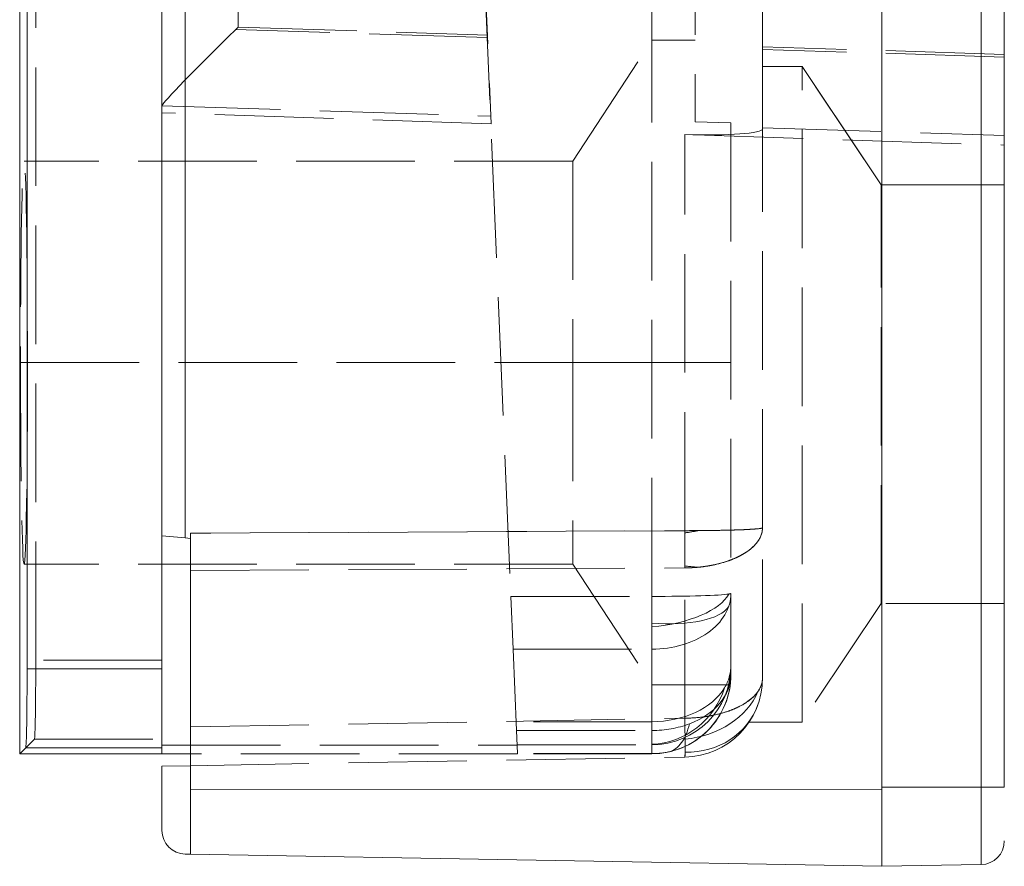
# Model space of a CAD drawing. Header units: millimetres. Extents: x -12.5 to 0, y -24 to 28.
# Tile 1 of 3: x -12.5 to 0, y -24 to -13.3. Entities that reach past the tile are written whole.
import ezdxf

# ---------------------------------------------------------------- set-up
doc = ezdxf.new("R2010")
doc.units = ezdxf.units.MM
doc.header["$LTSCALE"] = 10
doc.linetypes.add('ALLCAD_Strich', pattern=[0.2, 0.15, -0.05])
doc.layers.add('BESCH_KONT_verb_schn_seit_2d', color=160, linetype='Continuous')

msp = doc.modelspace()

# ---------------------------------------------------------------- linework, layer by layer
at = {"layer": 'BESCH_KONT_verb_schn_seit_2d', "linetype": 'Continuous', "lineweight": 0, "extrusion": (-1.094764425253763e-47, 1, -2.220446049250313e-16)}
for p, q in [((-0.2947642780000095, 27.45316593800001), (-0.2947642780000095, -22.97500000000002)), ((-7.105427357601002e-15, 27.453166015), (-7.105427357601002e-15, -22.97500000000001)), ((-12.46000000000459, 24.54999999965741), (-12.46000000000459, -22.55)), ((-12.36661540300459, 23.47391814), (-12.36661540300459, -21.47391813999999)), ((-10.66000000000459, -21.47391814), (-10.66000000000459, 23.47391813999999)), ((-10.36523572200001, -19.81929261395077), (-10.36523572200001, 8.977509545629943)), ((-1.550000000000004, 8.975000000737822), (-1.550000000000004, -22.975)), ((-10.36523572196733, -19.81929261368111), (-10.66000000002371, -19.79350408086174)), ((-10.36523572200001, -19.819292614), (-10.30000000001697, -19.82500000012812)), ((-10.3, -23.00262758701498), (-10.3, -19.82499999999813)), ((-12.36661540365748, -21.47391814), (-10.66000000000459, -21.47391814)), ((-10.66000000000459, -21.47391814), (-10.66000000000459, -22.47376583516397)), ((-12.3837658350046, -22.473765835), (-12.45999999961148, -22.54999999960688)), ((-10.66000000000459, -22.55), (-12.46000000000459, -22.55)), ((-10.66000000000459, -22.473765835), (-12.38376583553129, -22.473765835)), ((-10.66000000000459, -22.55), (-10.66000000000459, -22.47376583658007)), ((-10.29999999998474, -22.55), (-10.66000000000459, -22.55)), ((-10.66, -22.707658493), (-10.29999999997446, -22.70137466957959)), ((-10.66, -23.52117518), (-10.66, -22.70765849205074)), ((-10.3, -23.00262758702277), (-10.3, -23.82226818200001)), ((-1.549999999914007, -23.00760784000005), (-10.29999999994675, -23.00262758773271)), ((-1.550000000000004, -22.975), (-0.2947642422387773, -22.975)), ((-1.550000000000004, -23.97500000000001), (-1.550000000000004, -22.975)), ((-7.105427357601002e-15, -22.975), (-0.2947642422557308, -22.975)), ((-0.2947642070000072, -23.95308977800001), (-0.2947642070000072, -22.975)), ((-10.29999999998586, -23.82226818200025), (-10.36523572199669, -23.82112948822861)), ((-1.550000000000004, -23.975), (-10.30000000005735, -23.82226818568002)), ((-1.550000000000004, -23.975), (-0.2947641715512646, -23.95308977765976))]:
    msp.add_line(p, q, dxfattribs=at)
at = {"layer": 'BESCH_KONT_verb_schn_seit_2d', "linetype": 'ALLCAD_Strich', "lineweight": 0, "extrusion": (-1.094764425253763e-47, 1, -2.220446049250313e-16)}
for p, q in [((-7.105427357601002e-15, -22.97500000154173), (-7.105427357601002e-15, 27.45316601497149)), ((-4.460000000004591, -20.55854975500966), (-4.460000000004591, 23.46286749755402)), ((-12.2566484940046, -21.36395123), (-12.2566484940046, 23.36395123)), ((-6.852846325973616, -6.073263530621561), (-6.491816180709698, -14.57552345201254)), ((-3.060000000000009, -13.60191915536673), (-3.060000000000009, -6.720210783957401)), ((-6.829644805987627, -6.779864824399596), (-6.244562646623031, -20.55854975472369)), ((-9.694899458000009, -7.1617311), (-9.694899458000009, -13.35387406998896)), ((-3.910000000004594, -7.950000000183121), (-3.910000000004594, -14.54999999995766)), ((-6.538136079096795, -13.48468985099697), (-9.726730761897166, -13.38475618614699)), ((-9.694899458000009, -13.35387407), (-6.539491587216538, -13.45276762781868)), ((-5.460000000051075, -15.04999999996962), (-4.460000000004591, -13.52)), ((-3.910000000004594, -13.52), (-4.460000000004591, -13.52)), ((-7.105427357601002e-15, -13.697791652), (-3.060000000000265, -13.60191915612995)), ((-3.060000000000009, -13.63528070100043), (-3.060000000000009, -13.6019191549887)), ((9.229950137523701e-12, -13.73115319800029), (-3.059999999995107, -13.63528070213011)), ((-3.060000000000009, -14.6291634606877), (-3.060000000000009, -13.63528070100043)), ((-3.060000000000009, -13.85), (-2.560000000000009, -13.85)), ((-2.560000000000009, -13.85), (-3.060000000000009, -13.85)), ((-2.560000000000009, -13.85), (-1.560000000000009, -15.35)), ((-2.560000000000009, -22.15), (-2.560000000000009, -13.85)), ((-1.56000000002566, -15.3500000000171), (-2.560000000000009, -13.85)), ((-6.491816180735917, -14.57552345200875), (-10.66000000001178, -14.43734240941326)), ((-10.65924278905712, -14.34943077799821), (-6.495875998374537, -14.47991475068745)), ((-3.910000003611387, -14.54999999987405), (-3.460000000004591, -14.56571434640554)), ((-3.460000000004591, -14.565714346), (-3.460000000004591, -20.51989734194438)), ((-3.060000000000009, -14.642042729), (-3.060000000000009, -14.62916346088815)), ((-3.060000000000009, -14.629163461), (-2.69224642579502e-11, -14.72503595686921)), ((-3.060000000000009, -19.68991399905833), (-3.060000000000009, -14.64204272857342)), ((-4.042547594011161, -14.71242949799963), (4.374811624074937e-11, -14.84643603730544)), ((-4.042547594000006, -19.726692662), (-4.042547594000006, -14.71242949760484)), ((-5.460000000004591, -15.05), (-12.4050165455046, -15.05)), ((-5.460000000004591, -15.05), (-5.460000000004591, -17.6)), ((-1.560000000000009, -15.35), (-7.105427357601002e-15, -15.35)), ((-1.560000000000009, -20.65), (-1.560000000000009, -15.35)), ((-7.105427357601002e-15, -15.35), (-1.560000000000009, -15.35)), ((-12.44952696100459, -17.6), (-5.460000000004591, -17.6)), ((-5.460000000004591, -17.6), (-5.460000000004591, -20.15)), ((-4.460000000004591, -17.6), (-5.45999999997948, -17.6)), ((-4.460000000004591, -17.6), (-3.460000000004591, -17.6)), ((-10.3, -19.758379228), (-4.04254759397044, -19.72669266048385)), ((-4.042547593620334, -19.72669266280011), (-10.30000004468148, -19.7583054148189)), ((-3.060000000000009, -21.592302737), (-3.060000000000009, -19.68991399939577)), ((-10.3, -19.82481465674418), (-10.3, -19.82480292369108)), ((-10.3, -19.82500000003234), (-10.3, -19.82481465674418)), ((-10.29996444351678, -19.82500311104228), (-10.30000000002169, -19.82500000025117)), ((-5.460000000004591, -20.15), (-12.40501654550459, -20.15)), ((-5.460000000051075, -20.15000000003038), (-4.460000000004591, -21.68)), ((-10.3, -20.229917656), (-4.042547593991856, -20.19823108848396)), ((-4.042547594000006, -22.100619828), (-4.042547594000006, -20.19823109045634)), ((-6.216178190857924, -21.22700412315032), (-6.244562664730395, -20.55854975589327)), ((-6.244562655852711, -20.558549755), (-4.460000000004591, -20.558549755)), ((-4.460000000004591, -20.55854975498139), (-4.460000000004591, -20.94421782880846)), ((-3.460000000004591, -20.51989734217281), (-3.460000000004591, -21.549209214)), ((-1.56000000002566, -20.6499999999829), (-2.560000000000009, -22.15)), ((-7.105427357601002e-15, -20.65), (-1.560000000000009, -20.65)), ((-4.460000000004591, -20.94421782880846), (-4.460000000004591, -21.22700412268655)), ((-6.216178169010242, -21.22700412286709), (-6.172470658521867, -22.25631599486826)), ((-6.216178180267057, -21.227004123), (-4.460000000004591, -21.227004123)), ((-4.460000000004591, -22.256315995), (-4.460000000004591, -21.227004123)), ((-10.66000000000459, -21.36395123), (-12.25664849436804, -21.36395123)), ((-3.460000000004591, -21.549847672), (-3.460000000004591, -21.54920921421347)), ((-3.477281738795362, -21.68), (-4.460000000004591, -21.68)), ((-10.30000000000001, -22.209844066), (-4.042547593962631, -22.10061982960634)), ((-4.460000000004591, -22.144395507), (-6.177223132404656, -22.144395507)), ((-2.560000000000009, -22.15), (-3.22995556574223, -22.15)), ((-6.160040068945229, -22.54905690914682), (-6.172470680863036, -22.25631599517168)), ((-6.172470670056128, -22.256315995), (-4.460000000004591, -22.256315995)), ((-4.460000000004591, -22.54905690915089), (-4.460000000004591, -22.25631599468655)), ((-12.38376583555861, -22.47376583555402), (-12.27379892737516, -22.36379892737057)), ((-12.27379892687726, -22.363798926), (-10.66000000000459, -22.363798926)), ((-10.66000000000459, -22.439957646), (-6.164672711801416, -22.439957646)), ((-6.160000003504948, -22.55), (-10.29999999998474, -22.55)), ((-6.164792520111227, -22.43713642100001), (-4.460000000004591, -22.43713642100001)), ((-4.460000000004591, -22.549056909), (-6.160040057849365, -22.549056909)), ((-6.160040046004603, -22.54905690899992), (-6.159999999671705, -22.54999999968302)), ((-4.460000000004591, -22.55), (-6.16000000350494, -22.55)), ((-4.460000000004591, -22.54905690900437), (-4.460000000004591, -22.5499999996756)), ((-10.30000000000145, -22.70137467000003), (-4.042547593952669, -22.59215043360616))]:
    msp.add_line(p, q, dxfattribs=at)
at = {"layer": 'BESCH_KONT_verb_schn_seit_2d', "linetype": 'ALLCAD_Strich', "lineweight": 0}
msp.add_arc((-4.060000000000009, -21.592302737), 1, 270.9999999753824, 0, dxfattribs=at)
at = {"layer": 'BESCH_KONT_verb_schn_seit_2d', "linetype": 'Continuous', "lineweight": 0, "extrusion": (-2.220446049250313e-16, -2.220446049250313e-16, -1)}
msp.add_arc((10.36000000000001, -23.52117518), 0.3, 271.0000000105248, 2.824900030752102e-30, dxfattribs=at)
at = {"layer": 'BESCH_KONT_verb_schn_seit_2d', "linetype": 'Continuous', "lineweight": 0}
msp.add_arc((-0.3000000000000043, -23.65313547), 0.299999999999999, 271.0000203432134, 359.999999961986, dxfattribs=at)
at = {"layer": 'BESCH_KONT_verb_schn_seit_2d', "linetype": 'ALLCAD_Strich', "lineweight": 0}
for centre, major_axis, ratio, start_param, end_param in [((-9.660000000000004, -13.385721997), (-0.9994613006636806, -0.9686279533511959), 0.03388228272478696, -1.536844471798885, -0.07174324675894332), ((-9.637076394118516, -13.41562750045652), (1.20454675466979, 1.166866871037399), 0.05043776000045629, 1.569940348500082, 1.59638769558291), ((-4.060000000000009, -14.607064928), (0.9999931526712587, -0.03536527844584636), 0.1046406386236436, -1.549642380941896, 0.00370065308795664), ((-10.31783780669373, -19.72159740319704), (0.001239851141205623, -1.000036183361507), 0.01780359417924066, 1.467413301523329, 1.533985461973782), ((-10.31783790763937, -19.72159739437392), (-0.001237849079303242, 1.000036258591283), 0.01780376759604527, -1.607607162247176, -1.607533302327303), ((-4.060000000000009, -19.68991400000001), (0.9999999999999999, 3.554448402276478e-15), 0.5083945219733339, -1.553343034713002, -1.06297193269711e-10), ((-4.059999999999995, -19.689914), (-0.005063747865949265, 0.9999871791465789), 0.0172776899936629, -2.075602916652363, -1.607671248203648), ((-4.059999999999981, -19.68991400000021), (0.987121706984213, 0.1599710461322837), 0.06723021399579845, -1.563882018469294, -1.385864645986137), ((-4.059999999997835, -19.68991400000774), (-0.00506374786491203, 0.9999871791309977), 0.01727768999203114, -2.104120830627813, -2.07560291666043), ((-4.059999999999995, -19.68991399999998), (0.9834142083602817, -0.1813739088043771), 0.4749729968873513, -1.465618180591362, -1.287592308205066), ((-4.460000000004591, -20.51989734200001), (0.9946469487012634, 0.1033317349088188), 0.4224553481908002, -1.614656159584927, -0.2621274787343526), ((-4.460000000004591, -20.519897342), (0.9999999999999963, -3.333839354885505e-15), 0.03865241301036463, -1.5707963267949, -0.2372723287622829), ((-4.460000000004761, -20.51989734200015), (1.000000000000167, 1.453750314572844e-13), 0.03865241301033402, -0.2372723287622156, 3.598216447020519e-10), ((-4.460000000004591, -20.519897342), (0.9948846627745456, -0.1010173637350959), 0.3746914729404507, -1.532769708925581, -0.1802410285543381), ((-12.27410356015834, -21.36395123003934), (-1.253250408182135e-09, 0.9999999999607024), 0.01745506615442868, -3.124139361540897, -1.57079632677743), ((-4.460000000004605, -21.43728872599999), (1.000000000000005, 7.109717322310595e-15), 0.9998476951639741, -1.570796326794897, -1.06581410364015e-14), ((-4.460000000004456, -21.43728872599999), (0.9999999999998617, -4.179989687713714e-14), 0.7071067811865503, -0.4031635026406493, 5.401235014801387e-14), ((-4.059999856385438, -21.59262755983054), (0.9999998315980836, 0.0004380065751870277), 0.5083342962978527, -0.3433491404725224, -0.0002226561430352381), ((-4.460000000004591, -21.437288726), (0.9999999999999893, -6.54271141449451e-15), 0.7071067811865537, -1.570796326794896, -0.4031635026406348), ((-4.060000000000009, -21.592302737), (0.9812468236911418, 0.1927554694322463), 0.7697520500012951, -1.700903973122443, -0.4710800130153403), ((-4.060000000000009, -21.592302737), (0.941706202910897, -0.3364363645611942), 0.9307218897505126, -1.229815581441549, 3.929321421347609e-06), ((-4.059860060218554, -21.59230031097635), (-0.01734877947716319, 0.9998494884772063), 0.009861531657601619, -2.45619638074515, -2.104288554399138), ((-4.060000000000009, -21.59230273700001), (0.01745240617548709, -0.9998476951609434), 0.009962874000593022, 0.3519072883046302, 1.037303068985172), ((-4.060000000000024, -21.592302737), (0.01745240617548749, -0.999847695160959), 0.009962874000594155, 1.729134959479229e-08, 0.3519073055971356)]:
    msp.add_ellipse(centre, major_axis=major_axis, ratio=ratio, start_param=start_param, end_param=end_param, dxfattribs=at)
at = {"layer": 'BESCH_KONT_verb_schn_seit_2d', "linetype": 'ALLCAD_Strich', "lineweight": 0, "extrusion": (-2.220446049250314e-16, -2.220446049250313e-16, -1)}
msp.add_ellipse((-9.660000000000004, -13.385721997), major_axis=(0.9994613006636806, 0.9686279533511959), ratio=0.03388228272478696, start_param=-1.604748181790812, end_param=-1.572877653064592, dxfattribs=at)
at = {"layer": 'BESCH_KONT_verb_schn_seit_2d', "linetype": 'ALLCAD_Strich', "lineweight": 0, "extrusion": (-2.220446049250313e-16, -2.220446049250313e-16, -1)}
for centre, major_axis, ratio, start_param, end_param in [((-9.660000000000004, -14.388471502), (-0.9999931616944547, 0.03538223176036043), 0.1045212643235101, -0.003698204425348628, 0.03521982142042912), ((-12.40501654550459, -17.59999999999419), (-1.990072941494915e-14, -2.549999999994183), 0.01745506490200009, -4.712388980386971, 1.570796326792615), ((-4.060000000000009, -19.689914), (1, -4.930380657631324e-32), 0.03678426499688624, 0, 1.553343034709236), ((-4.460000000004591, -20.519897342), (1, 1.867128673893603e-10), 0.7071067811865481, 2.64051869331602e-10, 1.570796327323), ((-4.460000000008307, -21.54984767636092), (-1.002356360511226e-08, 1.000152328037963), 0.9998476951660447, 1.570796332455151, 3.141592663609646), ((-4.460000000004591, -21.54920921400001), (0.9999999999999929, 7.105427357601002e-15), 0.9998476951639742, 0, 1.346843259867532), ((-4.460000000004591, -21.549209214), (0.9999999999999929, -3.552713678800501e-15), 0.7071067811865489, 6.280369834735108e-15, 1.074471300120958), ((-4.060000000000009, -21.592302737), (0.9999999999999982, -3.552713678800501e-15), 0.5083945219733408, 1.331609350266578e-14, 1.553343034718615), ((-4.460000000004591, -21.43728872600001), (-0.4310671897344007, -0.9023198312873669), 0.9598739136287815, -1.717507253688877, -0.4618083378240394), ((-4.460000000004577, -21.549209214), (-0.9999999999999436, 9.46465128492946e-14), 0.7071067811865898, -2.067121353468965, -1.570796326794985), ((-4.460000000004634, -21.54920921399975), (-1.000000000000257, 1.810218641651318e-13), 0.9998476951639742, -1.794749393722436, -1.570796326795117)]:
    msp.add_ellipse(centre, major_axis=major_axis, ratio=ratio, start_param=start_param, end_param=end_param, dxfattribs=at)
at = {"layer": 'BESCH_KONT_verb_schn_seit_2d', "linetype": 'ALLCAD_Strich', "lineweight": 0, "extrusion": (-2.220446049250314e-16, -2.220446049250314e-16, -1)}
for centre, major_axis, ratio, start_param, end_param in [((-4.037030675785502, -19.69077134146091), (0.004198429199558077, -1.001760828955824), 0.005661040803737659, 1.506489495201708, 1.534954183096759), ((-4.460000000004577, -21.549209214), (0.2132307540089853, -0.9770018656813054), 0.4717385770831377, -0.7826800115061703, -0.01930008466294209)]:
    msp.add_ellipse(centre, major_axis=major_axis, ratio=ratio, start_param=start_param, end_param=end_param, dxfattribs=at)
at = {"layer": 'BESCH_KONT_verb_schn_seit_2d', "linetype": 'Continuous', "lineweight": 0, "extrusion": (-2.220446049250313e-16, -2.220446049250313e-16, -1)}
msp.add_ellipse((-12.38407046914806, -21.47391814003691), major_axis=(-1.242838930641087e-09, 0.999999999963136), ratio=0.01745506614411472, start_param=-4.712388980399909, end_param=-3.159045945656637, dxfattribs=at)
at = {"layer": 'BESCH_KONT_verb_schn_seit_2d', "linetype": 'ALLCAD_Strich', "lineweight": 0}
for points in [[(-4.042547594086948, -19.72669266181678), (-3.979353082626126, -19.7266492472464), (-3.920942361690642, -19.72617897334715), (-3.867917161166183, -19.72573144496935)], [(-4.042547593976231, -20.19823109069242), (-3.979353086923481, -20.19767274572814), (-3.920942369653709, -20.19430721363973), (-3.867917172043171, -20.1890844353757)]]:
    msp.add_open_spline(points, degree=3, dxfattribs=at)
for points, knots in [([(-4.042547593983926, -20.19823109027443), (-4.042189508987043, -20.12772077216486), (-4.041658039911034, -20.05438055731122), (-4.041678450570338, -19.97636527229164), (-4.04169666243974, -19.90675438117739), (-4.042064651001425, -19.83323401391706), (-4.042420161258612, -19.75517073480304)], [3.995808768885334e-10, 3.995808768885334e-10, 3.995808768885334e-10, 3.995808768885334e-10, 0.5, 0.5, 0.5, 0.9461362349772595, 0.9461362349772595, 0.9461362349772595, 0.9461362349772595]), ([(-3.867917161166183, -19.72573144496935), (-3.857876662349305, -19.72564676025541), (-3.848022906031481, -19.72556279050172), (-3.838366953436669, -19.72548270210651), (-3.808062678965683, -19.72523135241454), (-3.779677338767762, -19.72499813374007), (-3.753184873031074, -19.72475923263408), (-3.739938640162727, -19.72463978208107), (-3.727164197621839, -19.72451770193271), (-3.714850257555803, -19.72438310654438), (-3.708693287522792, -19.72431580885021), (-3.70265146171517, -19.72424537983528), (-3.696722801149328, -19.72417011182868), (-3.690794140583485, -19.72409484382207), (-3.688736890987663, -19.7240719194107), (-3.679274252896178, -19.72392796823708), (-3.603573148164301, -19.72277635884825), (-3.540168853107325, -19.72094690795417), (-3.48638943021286, -19.71974322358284), (-3.459499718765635, -19.71914138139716), (-3.434939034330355, -19.71858388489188), (-3.411949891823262, -19.71792623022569), (-3.400455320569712, -19.71759740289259), (-3.389349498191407, -19.71724348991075), (-3.378520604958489, -19.7168661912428), (-3.373106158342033, -19.71667754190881), (-3.367760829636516, -19.7164834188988), (-3.362470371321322, -19.71628697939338), (-3.357179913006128, -19.71609053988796), (-3.352946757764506, -19.71592943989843), (-3.346749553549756, -19.71569643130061), (-3.321960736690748, -19.71476439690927), (-3.300216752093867, -19.71430391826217), (-3.27953582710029, -19.7133477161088), (-3.269195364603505, -19.71286961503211), (-3.259130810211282, -19.71229868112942), (-3.2491849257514, -19.71168377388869), (-3.24421198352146, -19.71137632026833), (-3.239269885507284, -19.71105949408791), (-3.234346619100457, -19.71074825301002), (-3.22942335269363, -19.71043701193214), (-3.22380933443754, -19.71009078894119), (-3.219626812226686, -19.70985137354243), (-3.202896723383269, -19.70889371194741), (-3.186987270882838, -19.70787738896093), (-3.171795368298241, -19.7067921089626), (-3.164199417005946, -19.70624946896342), (-3.15679239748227, -19.70569230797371), (-3.149611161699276, -19.70511751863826), (-3.146020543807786, -19.70483012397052), (-3.142486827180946, -19.7045381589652), (-3.13901708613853, -19.70423985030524), (-3.137282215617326, -19.70409069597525), (-3.135563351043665, -19.703939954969), (-3.133861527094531, -19.70378726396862), (-3.132159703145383, -19.70363457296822), (-3.129927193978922, -19.7034283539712), (-3.128808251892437, -19.70332295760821), (-3.093002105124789, -19.69995027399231), (-3.060000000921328, -19.69547524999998), (-3.060000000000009, -19.689913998)], [0.1050854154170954, 0.1050854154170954, 0.1050854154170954, 0.1050854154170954, 0.125, 0.125, 0.125, 0.1875, 0.1875, 0.1875, 0.21875, 0.21875, 0.21875, 0.234375, 0.234375, 0.234375, 0.25, 0.25, 0.25, 0.375, 0.375, 0.375, 0.4375, 0.4375, 0.4375, 0.46875, 0.46875, 0.46875, 0.484375, 0.484375, 0.484375, 0.5, 0.5, 0.5, 0.5625, 0.5625, 0.5625, 0.59375, 0.59375, 0.59375, 0.609375, 0.609375, 0.609375, 0.625, 0.625, 0.625, 0.6875, 0.6875, 0.6875, 0.71875, 0.71875, 0.71875, 0.734375, 0.734375, 0.734375, 0.7421875, 0.7421875, 0.7421875, 0.75, 0.75, 0.75, 1, 1, 1, 1]), ([(-3.867917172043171, -20.1890844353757), (-3.857876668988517, -20.18809641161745), (-3.848022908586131, -20.18704027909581), (-3.838366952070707, -20.18592397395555), (-3.808062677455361, -20.18242055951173), (-3.77967733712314, -20.17833692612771), (-3.753184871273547, -20.17393030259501), (-3.739938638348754, -20.17172699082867), (-3.727164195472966, -20.16944337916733), (-3.714850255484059, -20.16711358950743), (-3.708693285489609, -20.16594869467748), (-3.702651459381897, -20.16477223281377), (-3.696722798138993, -20.16358857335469), (-3.690794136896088, -20.1624049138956), (-3.688736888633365, -20.16200051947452), (-3.679274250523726, -20.16002031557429), (-3.603573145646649, -20.14417868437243), (-3.540168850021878, -20.12591701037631), (-3.486389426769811, -20.10661432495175), (-3.459499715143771, -20.09696298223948), (-3.434939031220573, -20.08710670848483), (-3.411949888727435, -20.07710832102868), (-3.400455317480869, -20.0721091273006), (-3.389349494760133, -20.06706944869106), (-3.378520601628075, -20.06194841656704), (-3.373106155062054, -20.05938790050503), (-3.367760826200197, -20.05680638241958), (-3.362470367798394, -20.05419419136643), (-3.357179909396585, -20.05158200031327), (-3.352946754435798, -20.04945763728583), (-3.346749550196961, -20.04625243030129), (-3.32196073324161, -20.03343160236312), (-3.300216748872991, -20.02050616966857), (-3.279535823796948, -20.00738665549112), (-3.269195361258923, -20.0008268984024), (-3.259130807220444, -19.99418334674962), (-3.24918492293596, -19.98727185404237), (-3.244211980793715, -19.98381610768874), (-3.239269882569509, -19.98029189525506), (-3.234346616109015, -19.976668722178), (-3.229423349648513, -19.97304554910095), (-3.223809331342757, -19.96876415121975), (-3.219626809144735, -19.96546800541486), (-3.202896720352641, -19.95228342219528), (-3.186987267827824, -19.93844088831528), (-3.171795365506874, -19.92351414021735), (-3.164199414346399, -19.91605076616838), (-3.156792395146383, -19.90831669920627), (-3.149611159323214, -19.90027801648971), (-3.14602054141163, -19.89625867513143), (-3.142486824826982, -19.89216351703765), (-3.139017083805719, -19.88799067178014), (-3.137282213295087, -19.88590424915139), (-3.135563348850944, -19.88379840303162), (-3.133861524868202, -19.88167311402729), (-3.132159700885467, -19.87954782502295), (-3.129927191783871, -19.87669186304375), (-3.128808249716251, -19.87523891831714), (-3.093002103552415, -19.8287446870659), (-3.059999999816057, -19.766912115), (-3.060000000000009, -19.68991400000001)], [0.1050854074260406, 0.1050854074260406, 0.1050854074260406, 0.1050854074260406, 0.125, 0.125, 0.125, 0.1875, 0.1875, 0.1875, 0.21875, 0.21875, 0.21875, 0.234375, 0.234375, 0.234375, 0.25, 0.25, 0.25, 0.375, 0.375, 0.375, 0.4375, 0.4375, 0.4375, 0.46875, 0.46875, 0.46875, 0.484375, 0.484375, 0.484375, 0.5, 0.5, 0.5, 0.5625, 0.5625, 0.5625, 0.59375, 0.59375, 0.59375, 0.609375, 0.609375, 0.609375, 0.625, 0.625, 0.625, 0.6875, 0.6875, 0.6875, 0.71875, 0.71875, 0.71875, 0.734375, 0.734375, 0.734375, 0.7421875, 0.7421875, 0.7421875, 0.75, 0.75, 0.75, 1, 1, 1, 1]), ([(-3.460000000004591, -21.47243857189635), (-3.459990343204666, -21.49962480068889), (-3.460999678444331, -21.52460979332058), (-3.467965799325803, -21.631107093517), (-3.477398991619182, -21.67401010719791), (-3.477398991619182, -21.68474708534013), (-3.467965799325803, -21.65350965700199), (-3.46099967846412, -21.56126065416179), (-3.459990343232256, -21.5392108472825), (-3.460000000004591, -21.51491721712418)], [0.2315832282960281, 0.2315832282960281, 0.2315832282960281, 0.2315832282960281, 0.2557929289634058, 0.2557929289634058, 0.3480751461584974, 0.3480751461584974, 0.4403573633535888, 0.4403573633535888, 0.4645670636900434, 0.4645670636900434, 0.4645670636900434, 0.4645670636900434]), ([(-4.042547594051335, -22.10061982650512), (-3.971748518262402, -22.09998978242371), (-3.905492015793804, -22.09546048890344), (-3.844796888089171, -22.0886644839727), (-3.814449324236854, -22.08526648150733), (-3.785472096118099, -22.08129119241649), (-3.75788725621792, -22.07687668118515), (-3.744094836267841, -22.07466942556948), (-3.730649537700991, -22.07235166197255), (-3.717548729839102, -22.0699364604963), (-3.710998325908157, -22.06872885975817), (-3.704534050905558, -22.06749688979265), (-3.698155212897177, -22.06624189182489), (-3.694965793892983, -22.06561439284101), (-3.691797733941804, -22.06498113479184), (-3.688650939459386, -22.06434227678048), (-3.685504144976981, -22.06370341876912), (-3.683597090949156, -22.06331405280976), (-3.679274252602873, -22.06240905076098), (-3.610108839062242, -22.04792901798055), (-3.548128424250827, -22.03025009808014), (-3.493003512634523, -22.01097044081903), (-3.465441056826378, -22.00133061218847), (-3.43957026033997, -21.99126902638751), (-3.415248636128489, -21.98086550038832), (-3.403087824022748, -21.97566373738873), (-3.391313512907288, -21.97037532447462), (-3.379904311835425, -21.96500394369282), (-3.374199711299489, -21.96231825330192), (-3.368586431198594, -21.95961179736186), (-3.363061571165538, -21.95688465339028), (-3.357536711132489, -21.9541575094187), (-3.353011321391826, -21.9518810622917), (-3.34674955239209, -21.94864116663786), (-3.296655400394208, -21.92272200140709), (-3.255178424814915, -21.89635384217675), (-3.219514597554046, -21.86824681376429), (-3.201682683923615, -21.85419329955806), (-3.185315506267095, -21.83969510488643), (-3.170228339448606, -21.82462057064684), (-3.162684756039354, -21.81708330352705), (-3.155463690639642, -21.80940299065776), (-3.148559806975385, -21.80157203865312), (-3.141655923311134, -21.79374108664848), (-3.134319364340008, -21.78478559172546), (-3.128808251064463, -21.77762765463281), (-3.125157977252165, -21.77288661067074), (-3.121640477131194, -21.76812594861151), (-3.118292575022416, -21.76334208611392)], [0, 0, 0, 0, 0.125, 0.125, 0.125, 0.1875, 0.1875, 0.1875, 0.21875, 0.21875, 0.21875, 0.234375, 0.234375, 0.234375, 0.2421875, 0.2421875, 0.2421875, 0.25, 0.25, 0.25, 0.375, 0.375, 0.375, 0.4375, 0.4375, 0.4375, 0.46875, 0.46875, 0.46875, 0.484375, 0.484375, 0.484375, 0.5, 0.5, 0.5, 0.625, 0.625, 0.625, 0.6875, 0.6875, 0.6875, 0.71875, 0.71875, 0.71875, 0.75, 0.75, 0.75, 0.7706983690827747, 0.7706983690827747, 0.7706983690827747, 0.7706983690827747]), ([(-4.042547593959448, -22.59215043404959), (-4.041703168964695, -22.59213569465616), (-4.040655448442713, -22.58151766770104), (-4.040240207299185, -22.56022462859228), (-4.04003258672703, -22.5495781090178), (-4.039942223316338, -22.53618935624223), (-4.039911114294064, -22.51971526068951), (-4.039895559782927, -22.51147821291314), (-4.039893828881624, -22.50246725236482), (-4.039895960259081, -22.49262862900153), (-4.039897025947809, -22.48770931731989), (-4.039899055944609, -22.48258301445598), (-4.039900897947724, -22.47724271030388), (-4.03990273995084, -22.47190240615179), (-4.039904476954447, -22.46521392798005), (-4.039904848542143, -22.46057268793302), (-4.039906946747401, -22.43436548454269), (-4.039992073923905, -22.40304885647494), (-4.040187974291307, -22.36624377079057)], [4.719127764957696e-10, 4.719127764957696e-10, 4.719127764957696e-10, 4.719127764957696e-10, 0.25, 0.25, 0.25, 0.375, 0.375, 0.375, 0.4375, 0.4375, 0.4375, 0.46875, 0.46875, 0.46875, 0.5, 0.5, 0.5, 0.6764560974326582, 0.6764560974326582, 0.6764560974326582, 0.6764560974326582])]:
    msp.add_open_spline(points, degree=3, knots=knots, dxfattribs=at)

doc.saveas('drawing.dxf')
